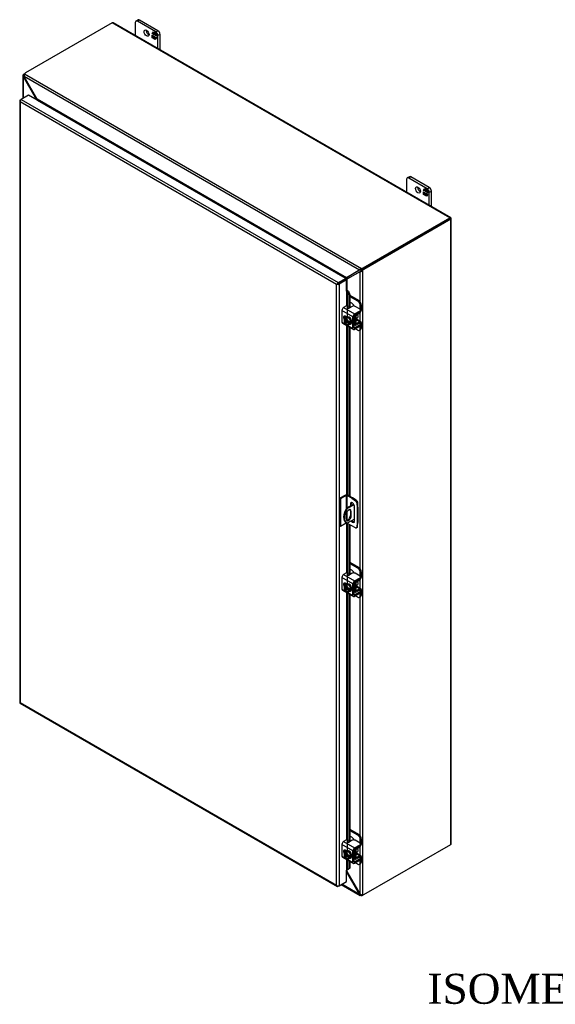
# Model space of a CAD drawing. Header units: inches. Extents: x 20 to 228, y 6 to 156.
# Tile 8 of 9: x 174 to 201, y 107 to 156. Entities that reach past the tile are written whole.
import ezdxf
from ezdxf.enums import TextEntityAlignment as Align

# ---------------------------------------------------------------- set-up
doc = ezdxf.new("R2010")
doc.units = ezdxf.units.IN
doc.header["$MEASUREMENT"] = 0
for name, color, linetype in [('COM40153-1', 7, 'CONTINUOUS'), ('COM40153-2', 7, 'CONTINUOUS'), ('COM42667', 7, 'CONTINUOUS'), ('COM42780', 7, 'CONTINUOUS'), ('COM48498', 7, 'CONTINUOUS'), ('COM71782-5', 7, 'CONTINUOUS'), ('DEFAULT', 7, 'CONTINUOUS'), ('FET07710', 7, 'CONTINUOUS'), ('SCC19011', 7, 'CONTINUOUS'), ('WAF25035', 7, 'CONTINUOUS')]:
    doc.layers.add(name, color=color, linetype=linetype)
doc.styles.add('SEACAD_TIMES_NEW_ROMAN', font='times.ttf')

msp = doc.modelspace()

# ---------------------------------------------------------------- linework, layer by layer
at = {"layer": 'COM40153-1', "color": 7}
for p, q in [((191.149, 132.281), (190.793, 132.075)), ((190.793, 132.075), (190.833, 132.052)), ((191.171, 132.247), (190.833, 132.052)), ((191.323, 132.42), (191.336, 132.413)), ((191.361, 132.133), (191.361, 132.377)), ((190.778, 131.771), (190.778, 131.534)), ((191.197, 131.527), (190.833, 131.317)), ((190.985, 131.938), (191.026, 131.914)), ((190.985, 131.938), (190.985, 131.7)), ((190.985, 131.7), (191.026, 131.677)), ((191.026, 131.677), (191.026, 131.914)), ((190.773, 131.35), (190.814, 131.327))]:
    msp.add_line(p, q, dxfattribs=at)
for centre, major_axis, start_param, end_param in [((191.073, 131.87), (0.3, 0.52), 1.508132, 3.141593), ((191.114, 131.847), (0.3, 0.52), 1.508132, 3.204257), ((190.902, 131.843), (-0.087, -0.151), 2.356194, 5.497787), ((190.861, 131.866), (-0.087, -0.151), 2.356194, 2.906426), ((191.202, 132.143), (-0.025, -0.0433), 4.139289, 6.283185), ((191.162, 132.166), (0.025, 0.0433), 4.093609, 5.210881), ((191.202, 132.143), (-0.025, -0.0433), 0, 0.63978), ((191.275, 132.377), (-0.0864, 0), 2.529725, 3.926991), ((190.902, 131.606), (0.087, 0.151), 2.356194, 5.497787), ((190.861, 131.629), (0.087, 0.151), 3.37676, 5.497787)]:
    msp.add_ellipse(centre, major_axis=major_axis, ratio=0.57735, start_param=start_param, end_param=end_param, dxfattribs=at)
at = {"layer": 'COM40153-2', "color": 7}
for p, q in [((190.735, 132.73), (190.456, 132.569)), ((190.456, 132.569), (190.456, 131.181)), ((190.497, 132.546), (190.456, 132.569)), ((190.775, 132.706), (190.497, 132.546)), ((190.497, 132.546), (190.497, 131.158)), ((190.775, 132.706), (190.775, 132.047)), ((190.816, 132.706), (190.816, 132.089)), ((191.051, 132.571), (190.816, 132.706)), ((191.092, 132.594), (190.857, 132.73)), ((191.051, 132.571), (191.092, 132.594)), ((191.051, 132.571), (191.24, 132.443)), ((191.281, 132.466), (191.092, 132.594)), ((191.24, 132.443), (191.281, 132.466)), ((190.985, 132.274), (191.026, 132.298)), ((190.985, 132.274), (190.985, 132.187)), ((191.026, 132.21), (191.026, 132.298)), ((191.197, 131.433), (191.197, 132.152)), ((191.345, 132.355), (191.304, 132.331)), ((191.304, 132.331), (191.321, 132.103)), ((191.321, 132.103), (191.362, 132.127)), ((191.321, 132.103), (191.321, 131.339)), ((191.362, 132.127), (191.345, 132.355)), ((191.362, 132.127), (191.362, 131.362)), ((190.816, 131.896), (190.816, 131.47)), ((190.497, 131.158), (190.456, 131.181)), ((190.775, 131.318), (190.497, 131.158)), ((190.775, 131.349), (190.775, 131.318)), ((190.816, 131.326), (190.816, 131.318)), ((191.051, 131.183), (190.816, 131.318)), ((191.24, 131.093), (191.051, 131.183)), ((191.284, 131.091), (191.325, 131.115)), ((191.321, 131.339), (191.304, 131.13)), ((191.304, 131.13), (191.345, 131.153)), ((191.321, 131.339), (191.362, 131.362)), ((191.345, 131.153), (191.362, 131.362))]:
    msp.add_line(p, q, dxfattribs=at)
for centre, major_axis, start_param, end_param in [((190.796, 132.695), (-0.0864, 0), 3.926991, 5.497787), ((190.796, 132.695), (-0.0288, 0), 3.926991, 5.497787), ((191.234, 132.365), (0.05, -0.0866), 0.872665, 2.268928), ((191.275, 132.388), (-0.05, 0.0866), 4.014257, 5.410521), ((191.091, 132.213), (0.075, -0.13), 0.785398, 3.926991), ((191.132, 132.236), (0.075, -0.13), 3.416574, 3.926991), ((191.132, 131.518), (-0.075, 0.13), 1.73559, 2.866611), ((190.796, 131.307), (0.0288, 0), 0.785398, 2.356194), ((191.091, 131.494), (-0.075, 0.13), 1.73559, 3.926991), ((191.234, 131.178), (-0.05, 0.0866), 2.443461, 3.839724), ((191.275, 131.201), (-0.05, 0.0866), 3.141593, 3.839724)]:
    msp.add_ellipse(centre, major_axis=major_axis, ratio=0.57735, start_param=start_param, end_param=end_param, dxfattribs=at)
at = {"layer": 'COM42667', "color": 7}
for p, q in [((191.114, 141.643), (190.565, 141.96)), ((190.565, 141.96), (190.565, 141.378)), ((190.791, 142.184), (190.646, 142.1)), ((190.646, 142.1), (191.195, 141.783)), ((191.08, 142.165), (190.933, 142.08)), ((191.195, 141.783), (191.468, 141.941)), ((191.195, 141.721), (191.468, 141.879)), ((191.468, 142.023), (191.221, 142.165)), ((191.468, 141.879), (191.468, 141.941)), ((191.497, 141.92), (191.497, 141.982)), ((190.565, 141.378), (190.769, 141.26)), ((190.589, 141.325), (191.138, 141.009)), ((190.796, 141.627), (190.721, 141.671)), ((191.114, 141.061), (191.114, 141.643)), ((191.168, 141.092), (191.168, 141.674)), ((191.455, 141.323), (191.468, 141.316)), ((190.809, 141.237), (191.114, 141.061)), ((191.195, 141.076), (191.168, 141.092)), ((191.468, 141.234), (191.195, 141.076)), ((191.468, 141.172), (191.195, 141.014)), ((191.468, 141.172), (191.468, 141.234)), ((191.497, 141.213), (191.497, 141.275)), ((191.114, 128.293), (190.565, 128.61)), ((190.565, 128.61), (190.565, 128.028)), ((190.791, 128.834), (190.646, 128.75)), ((190.646, 128.75), (191.195, 128.433)), ((191.08, 128.815), (190.933, 128.73)), ((191.195, 128.433), (191.468, 128.591)), ((191.195, 128.371), (191.468, 128.529)), ((191.468, 128.673), (191.221, 128.815)), ((191.468, 128.529), (191.468, 128.591)), ((191.497, 128.57), (191.497, 128.632)), ((190.565, 128.028), (190.769, 127.91)), ((190.796, 128.277), (190.721, 128.321)), ((191.114, 127.711), (191.114, 128.293)), ((191.168, 127.742), (191.168, 128.324)), ((190.589, 127.975), (191.138, 127.659)), ((190.809, 127.887), (191.114, 127.711)), ((191.195, 127.726), (191.168, 127.742)), ((191.468, 127.884), (191.195, 127.726)), ((191.468, 127.822), (191.195, 127.664)), ((191.455, 127.973), (191.468, 127.966)), ((191.468, 127.822), (191.468, 127.884)), ((191.497, 127.863), (191.497, 127.925)), ((191.114, 114.943), (190.565, 115.26)), ((190.565, 115.26), (190.565, 114.678)), ((190.791, 115.484), (190.646, 115.4)), ((190.646, 115.4), (191.195, 115.083)), ((191.08, 115.465), (190.933, 115.38)), ((191.195, 115.083), (191.468, 115.241)), ((191.468, 115.323), (191.221, 115.465)), ((191.468, 115.179), (191.468, 115.241)), ((191.497, 115.22), (191.497, 115.282)), ((190.796, 114.927), (190.721, 114.971)), ((191.114, 114.361), (191.114, 114.943)), ((191.168, 114.392), (191.168, 114.974)), ((191.195, 115.021), (191.468, 115.179)), ((190.565, 114.678), (190.769, 114.56)), ((190.589, 114.625), (191.138, 114.309)), ((190.809, 114.537), (191.114, 114.361)), ((191.195, 114.376), (191.168, 114.392)), ((191.468, 114.534), (191.195, 114.376)), ((191.468, 114.472), (191.195, 114.314)), ((191.455, 114.623), (191.468, 114.615)), ((191.468, 114.472), (191.468, 114.534)), ((191.497, 114.513), (191.497, 114.575))]:
    msp.add_line(p, q, dxfattribs=at)
for centre, major_axis, start_param, end_param in [((190.646, 142.007), (-0.0572, -0.0991), 3.926991, 5.497787), ((190.825, 142.164), (-0.048, 0), 3.141593, 5.497787), ((190.899, 142.1), (0.048, 0), 2.929457, 5.497787), ((191.151, 142.124), (0.1, 0), 0.785398, 2.356194), ((191.397, 141.982), (-0.1, 0), 2.356194, 3.926991), ((191.397, 141.92), (-0.1, 0), 2.356194, 3.141593), ((190.646, 141.424), (0.0572, 0.0991), 2.356194, 3.141593), ((190.721, 141.579), (0.0562, -0.0973), 2.356194, 4.826451), ((190.775, 141.61), (0.0562, -0.0973), 3.6401, 4.826451), ((191.195, 141.69), (0.0572, 0.0991), 0.785398, 2.356194), ((191.195, 141.69), (0.0192, 0.0333), 0.785398, 2.356194), ((191.397, 141.275), (-0.1, 0), 2.356194, 3.926991), ((191.195, 141.108), (0.0572, 0.0991), 2.356194, 3.926991), ((191.195, 141.108), (0.0192, 0.0333), 2.356194, 3.926991), ((191.397, 141.213), (-0.1, 0), 2.356194, 3.141593), ((190.646, 128.657), (-0.0572, -0.0991), 3.926991, 5.497787), ((190.825, 128.814), (-0.048, 0), 3.141593, 5.497787), ((190.899, 128.75), (0.048, 0), 2.929457, 5.497787), ((191.151, 128.774), (0.1, 0), 0.785398, 2.356194), ((191.397, 128.632), (-0.1, 0), 2.356194, 3.926991), ((191.397, 128.57), (-0.1, 0), 2.356194, 3.141593), ((190.646, 128.074), (0.0572, 0.0991), 2.356194, 3.141593), ((190.721, 128.229), (0.0562, -0.0973), 2.356194, 4.826451), ((190.775, 128.26), (0.0562, -0.0973), 3.6401, 4.826451), ((191.195, 128.34), (0.0572, 0.0991), 0.785398, 2.356194), ((191.195, 128.34), (0.0192, 0.0333), 0.785398, 2.356194), ((191.195, 127.758), (0.0572, 0.0991), 2.356194, 3.926991), ((191.195, 127.758), (0.0192, 0.0333), 2.356194, 3.926991), ((191.397, 127.925), (-0.1, 0), 2.356194, 3.926991), ((191.397, 127.863), (-0.1, 0), 2.356194, 3.141593), ((190.646, 115.307), (-0.0572, -0.0991), 3.926991, 5.497787), ((190.825, 115.464), (-0.048, 0), 3.141593, 5.497787), ((190.899, 115.4), (0.048, 0), 2.929457, 5.497787), ((191.151, 115.424), (0.1, 0), 0.785398, 2.356194), ((191.397, 115.282), (-0.1, 0), 2.356194, 3.926991), ((191.397, 115.22), (-0.1, 0), 2.356194, 3.141593), ((190.721, 114.879), (0.0562, -0.0973), 2.356194, 4.826451), ((190.775, 114.91), (0.0562, -0.0973), 3.6401, 4.826451), ((191.195, 114.99), (0.0572, 0.0991), 0.785398, 2.356194), ((191.195, 114.99), (0.0192, 0.0333), 0.785398, 2.356194), ((190.646, 114.724), (0.0572, 0.0991), 2.356194, 3.141593), ((191.195, 114.408), (0.0572, 0.0991), 2.356194, 3.926991), ((191.195, 114.408), (0.0192, 0.0333), 2.356194, 3.926991), ((191.397, 114.575), (-0.1, 0), 2.356194, 3.926991), ((191.397, 114.513), (-0.1, 0), 2.356194, 3.141593)]:
    msp.add_ellipse(centre, major_axis=major_axis, ratio=0.57735, start_param=start_param, end_param=end_param, dxfattribs=at)
at = {"layer": 'COM42780', "color": 7}
for p, q in [((190.963, 142.72), (191.395, 142.471)), ((190.963, 142.658), (191.341, 142.44)), ((191.058, 142.318), (190.963, 142.373)), ((191.341, 142.44), (191.395, 142.471)), ((191.293, 141.746), (191.457, 141.843)), ((191.536, 142.226), (191.483, 142.195)), ((191.483, 142.012), (191.483, 142.195)), ((191.536, 141.983), (191.536, 142.226)), ((191.168, 141.306), (191.213, 141.28)), ((191.171, 141.692), (191.213, 141.668)), ((191.213, 141.28), (191.213, 141.668)), ((191.267, 141.311), (191.267, 141.699)), ((191.267, 141.31), (191.293, 141.295)), ((191.271, 141.494), (191.457, 141.386)), ((191.513, 141.391), (191.285, 141.522)), ((191.456, 141.323), (191.292, 141.232)), ((191.457, 141.386), (191.293, 141.295)), ((191.456, 141.323), (191.483, 141.308)), ((191.483, 141.305), (191.483, 141.308)), ((191.536, 141.095), (191.536, 141.339)), ((191.168, 141.267), (191.237, 141.227)), ((191.241, 141.041), (191.341, 140.983)), ((191.441, 140.973), (191.495, 141.004)), ((191.483, 141.064), (191.483, 141.183)), ((191.483, 141.064), (191.536, 141.095)), ((190.963, 129.37), (191.395, 129.121)), ((190.963, 129.308), (191.341, 129.09)), ((191.058, 128.968), (190.963, 129.023)), ((191.341, 129.09), (191.395, 129.121)), ((191.536, 128.876), (191.483, 128.845)), ((191.483, 128.662), (191.483, 128.845)), ((191.536, 128.633), (191.536, 128.876)), ((191.171, 128.342), (191.213, 128.318)), ((191.213, 127.93), (191.213, 128.318)), ((191.267, 127.961), (191.267, 128.349)), ((191.271, 128.144), (191.457, 128.036)), ((191.513, 128.041), (191.285, 128.172)), ((191.293, 128.396), (191.457, 128.493)), ((191.457, 128.036), (191.293, 127.945)), ((191.168, 127.956), (191.213, 127.93)), ((191.168, 127.917), (191.237, 127.877)), ((191.241, 127.691), (191.341, 127.633)), ((191.267, 127.96), (191.293, 127.945)), ((191.456, 127.973), (191.292, 127.882)), ((191.441, 127.623), (191.495, 127.654)), ((191.456, 127.973), (191.483, 127.958)), ((191.483, 127.955), (191.483, 127.958)), ((191.483, 127.714), (191.483, 127.833)), ((191.483, 127.714), (191.536, 127.745)), ((191.536, 127.745), (191.536, 127.989)), ((190.963, 116.02), (191.395, 115.771)), ((190.963, 115.958), (191.341, 115.74)), ((191.341, 115.74), (191.395, 115.771)), ((191.058, 115.617), (190.963, 115.673)), ((191.536, 115.526), (191.483, 115.495)), ((191.483, 115.312), (191.483, 115.495)), ((191.536, 115.283), (191.536, 115.526)), ((191.171, 114.992), (191.213, 114.968)), ((191.213, 114.58), (191.213, 114.968)), ((191.267, 114.611), (191.267, 114.999)), ((191.271, 114.794), (191.457, 114.686)), ((191.513, 114.691), (191.285, 114.822)), ((191.293, 115.045), (191.457, 115.143)), ((191.168, 114.606), (191.213, 114.58)), ((191.168, 114.567), (191.237, 114.527)), ((191.241, 114.341), (191.341, 114.283)), ((191.267, 114.61), (191.293, 114.595)), ((191.456, 114.623), (191.292, 114.532)), ((191.457, 114.686), (191.293, 114.595)), ((191.441, 114.273), (191.495, 114.304)), ((191.456, 114.623), (191.483, 114.607)), ((191.483, 114.605), (191.483, 114.607)), ((191.483, 114.364), (191.483, 114.483)), ((191.483, 114.364), (191.536, 114.395)), ((191.536, 114.395), (191.536, 114.638))]:
    msp.add_line(p, q, dxfattribs=at)
for centre, major_axis, start_param, end_param in [((191.058, 142.154), (0.1, -0.173), 1.392108, 2.356194), ((191.341, 142.276), (0.1, -0.173), 0.785398, 2.356194), ((191.395, 142.307), (-0.1, 0.173), 3.926991, 5.497787), ((191.456, 141.936), (-0.0572, -0.0991), 0.802851, 2.356194), ((191.294, 141.714), (-0.0572, -0.0991), 4.744903, 5.497787), ((191.294, 141.714), (-0.0192, -0.0333), 3.944444, 5.497787), ((191.179, 141.617), (0.078, -0.135), 0.133398, 1.437398), ((191.294, 141.327), (0.0192, 0.0333), 2.356194, 3.909538), ((191.456, 141.292), (-0.0192, -0.0333), 2.356194, 3.909538), ((191.456, 141.292), (-0.0572, -0.0991), 2.356194, 3.909538), ((191.294, 141.327), (0.0572, 0.0991), 2.356194, 3.909538), ((191.341, 141.146), (-0.1, 0.173), 2.356194, 3.926991), ((191.395, 141.177), (-0.1, 0.173), 3.141593, 3.926991), ((191.341, 128.926), (0.1, -0.173), 0.785398, 2.356194), ((191.395, 128.957), (-0.1, 0.173), 3.926991, 5.497787), ((191.058, 128.804), (0.1, -0.173), 1.392108, 2.356194), ((191.456, 128.586), (-0.0572, -0.0991), 0.802851, 2.356194), ((191.294, 128.364), (-0.0572, -0.0991), 4.744903, 5.497787), ((191.294, 128.364), (-0.0192, -0.0333), 3.944444, 5.497787), ((191.179, 128.267), (0.078, -0.135), 0.133398, 1.437398), ((191.456, 127.942), (-0.0572, -0.0991), 2.356194, 3.909538), ((191.294, 127.976), (0.0572, 0.0991), 2.356194, 3.909538), ((191.294, 127.976), (0.0192, 0.0333), 2.356194, 3.909538), ((191.341, 127.796), (-0.1, 0.173), 2.356194, 3.926991), ((191.456, 127.942), (-0.0192, -0.0333), 2.356194, 3.909538), ((191.395, 127.827), (-0.1, 0.173), 3.141593, 3.926991), ((191.341, 115.576), (0.1, -0.173), 0.785398, 2.356194), ((191.395, 115.607), (-0.1, 0.173), 3.926991, 5.497787), ((191.058, 115.454), (0.1, -0.173), 1.392108, 2.356194), ((191.456, 115.236), (-0.0572, -0.0991), 0.802851, 2.356194), ((191.294, 115.014), (-0.0572, -0.0991), 4.744903, 5.497787), ((191.294, 115.014), (-0.0192, -0.0333), 3.944444, 5.497787), ((191.179, 114.917), (0.078, -0.135), 0.133398, 1.437398), ((191.456, 114.592), (-0.0572, -0.0991), 2.356194, 3.909538), ((191.294, 114.626), (0.0572, 0.0991), 2.356194, 3.909538), ((191.294, 114.626), (0.0192, 0.0333), 2.356194, 3.909538), ((191.341, 114.446), (-0.1, 0.173), 2.356194, 3.926991), ((191.456, 114.592), (-0.0192, -0.0333), 2.356194, 3.909538), ((191.395, 114.477), (-0.1, 0.173), 3.141593, 3.926991)]:
    msp.add_ellipse(centre, major_axis=major_axis, ratio=0.57735, start_param=start_param, end_param=end_param, dxfattribs=at)
at = {"layer": 'COM48498', "color": 7}
for p, q in [((179.073, 156.338), (174.736, 153.834)), ((195.962, 146.587), (179.073, 156.338)), ((196.005, 146.592), (179.116, 156.342)), ((174.604, 153.697), (174.604, 152.559)), ((174.662, 153.686), (174.606, 153.679)), ((174.67, 153.73), (174.629, 153.753)), ((174.668, 153.656), (174.629, 153.633)), ((175.284, 152.504), (174.629, 153.633)), ((174.629, 152.574), (174.629, 153.633)), ((175.318, 152.524), (174.668, 153.656)), ((191.438, 143.974), (174.668, 153.656)), ((174.686, 153.786), (191.542, 144.055)), ((175.284, 152.504), (175.318, 152.524)), ((175.284, 152.495), (175.284, 152.504)), ((190.788, 143.592), (175.318, 152.524)), ((175.339, 152.464), (175.338, 152.464)), ((190.726, 143.581), (175.339, 152.464)), ((175.34, 152.482), (175.345, 152.468)), ((191.625, 144.084), (195.962, 146.587)), ((191.625, 144.037), (195.962, 146.54)), ((195.962, 146.54), (191.625, 144.036)), ((196.003, 146.517), (191.666, 144.013)), ((196.02, 146.574), (195.962, 146.54)), ((196.02, 146.573), (195.962, 146.54)), ((195.962, 146.54), (196.003, 146.564)), ((195.962, 146.54), (195.962, 146.54)), ((195.962, 146.54), (195.962, 146.54)), ((196.003, 115.257), (196.003, 146.517)), ((196.028, 115.293), (196.028, 146.552)), ((191.438, 143.974), (190.788, 143.592)), ((190.822, 143.534), (191.477, 143.906)), ((191.465, 143.989), (190.829, 143.615)), ((190.862, 143.557), (191.504, 143.921)), ((191.462, 143.988), (191.438, 143.974)), ((191.501, 144.001), (191.466, 144.007)), ((191.502, 143.92), (191.477, 143.906)), ((191.477, 142.393), (191.477, 143.906)), ((191.479, 143.997), (191.501, 144.001)), ((191.532, 143.946), (191.518, 143.929)), ((191.532, 143.946), (191.52, 143.914)), ((191.542, 144.008), (191.542, 144.055)), ((191.559, 143.979), (191.599, 143.955)), ((191.599, 143.955), (191.599, 112.734)), ((191.625, 144.084), (191.625, 144.037)), ((191.666, 144.013), (191.625, 144.036)), ((190.725, 143.58), (190.726, 143.581)), ((190.732, 143.585), (190.735, 143.575)), ((190.769, 143.508), (190.76, 143.518)), ((190.788, 143.592), (190.829, 143.615)), ((190.822, 143.534), (190.862, 143.557)), ((190.822, 142.96), (190.822, 143.534)), ((191.477, 141.411), (191.477, 141.858)), ((191.477, 129.043), (191.477, 140.994)), ((191.477, 128.061), (191.477, 128.508)), ((191.477, 115.693), (191.477, 127.643)), ((191.666, 112.754), (196.003, 115.257)), ((191.477, 114.711), (191.477, 115.158)), ((191.477, 112.784), (191.477, 114.293)), ((190.793, 113.896), (190.822, 113.913)), ((191.438, 112.761), (190.793, 113.886)), ((190.822, 113.913), (190.822, 113.988)), ((191.477, 112.784), (190.822, 113.913)), ((190.531, 113.256), (191.481, 112.707)), ((191.438, 112.761), (190.556, 113.27)), ((191.477, 112.784), (191.438, 112.761)), ((191.501, 112.763), (191.466, 112.718)), ((191.542, 112.748), (191.542, 112.701))]:
    msp.add_line(p, q, dxfattribs=at)
for centre, radius, start, end in [((174.678, 153.697), 0.0746, 131.1998, 193.8127), ((174.71, 153.703), 0.107, 192.9737, 220.7862), ((174.774, 153.712), 0.114, 139.6628, 181.0415), ((174.817, 153.708), 0.158, 179.2416, 199.2958), ((175.169, 152.416), 0.184, 16.5502, 35.8512), ((191.576, 143.884), 0.165, 131.9165, 147.0143), ((191.507, 143.919), 0.0817, 102.1735, 123.0322), ((191.617, 143.854), 0.215, 110.4183, 134.5607), ((191.469, 144.07), 0.165, 272.9857, 288.0835), ((191.565, 143.738), 0.271, 94.8053, 103.6793), ((191.465, 143.993), 0.0817, 296.9677, 317.8265), ((191.464, 144.118), 0.212, 285.2655, 309.7555), ((191.336, 144.133), 0.271, 316.3207, 325.1947), ((190.728, 143.85), 0.266, 270.8004, 283.1072), ((190.676, 143.717), 0.183, 296.2187, 326.2497), ((190.874, 143.374), 0.183, 93.7503, 128.6863), ((191.016, 143.352), 0.266, 136.8928, 149.1996), ((190.654, 113.838), 0.184, 24.1488, 38.9687), ((191.539, 112.796), 0.107, 199.2138, 227.0263), ((191.597, 112.887), 0.158, 220.7042, 240.7584), ((191.579, 112.848), 0.116, 239.1566, 280.1391), ((191.518, 112.772), 0.0745, 226.1543, 288.8332)]:
    msp.add_arc(centre, radius, start, end, dxfattribs=at)
for centre, major_axis, ratio, start_param, end_param in [((179.073, 156.268), (-0.0432, -0.0748), 0.57735, 3.141593, 3.926991), ((174.696, 153.648), (0.1, 0.173), 0.57735, 0.932003, 1.276789), ((174.878, 153.753), (-0.2, 0), 0.57735, 5.497787, 5.989178), ((175.339, 152.488), (-0.0144, -0.0249), 0.57735, 0.785398, 1.068497), ((195.962, 146.517), (-0.0432, -0.0748), 0.57735, 2.696031, 3.926991), ((195.942, 146.528), (-0.0288, -0.0166), 0.000948, 2.356741, 3.927537), ((195.942, 146.528), (-0.0288, -0.0166), 0.000948, 2.355648, 3.926445), ((195.942, 146.528), (0.0863, 0.0499), 0.000948, -0.784852, -0.445015), ((195.942, 146.528), (0.0864, 0.0498), 0.000948, 0.445015, 0.784852), ((195.942, 146.552), (-0.0864, 0), 0.57735, 2.356194, 3.587154), ((191.484, 144.165), (0.2, 0), 0.57735, 5.006396, 5.497787), ((191.484, 144.118), (0.2, 0), 0.57735, 5.006396, 5.497787), ((191.625, 143.873), (0.1, 0.173), 0.57735, 0.785398, 1.276789), ((191.666, 143.85), (0.1, 0.173), 0.57735, 0.785398, 1.276789), ((190.726, 143.604), (-0.0144, -0.0249), 0.57735, 0.785398, 1.068497), ((190.801, 143.474), (-0.0864, 0), 0.57735, -1.068499, -1.003058), ((195.942, 115.293), (-0.0864, 0), 0.57735, 2.356194, 3.141593), ((191.666, 112.917), (-0.1, -0.173), 0.57735, 0.294007, 0.785398), ((191.484, 112.812), (0.2, 0), 0.57735, 5.006396, 5.351183)]:
    msp.add_ellipse(centre, major_axis=major_axis, ratio=ratio, start_param=start_param, end_param=end_param, dxfattribs=at)
at = {"layer": 'COM71782-5', "color": 7}
for p, q in [((174.888, 152.724), (174.515, 152.508)), ((190.752, 143.565), (174.888, 152.724)), ((174.449, 152.45), (174.449, 122.363)), ((174.458, 152.428), (174.458, 152.428)), ((174.474, 152.485), (174.515, 152.508)), ((190.298, 143.255), (174.474, 152.391)), ((174.474, 152.391), (174.474, 122.351)), ((174.515, 152.508), (190.379, 143.349)), ((190.339, 143.279), (190.298, 143.255)), ((190.322, 143.269), (190.379, 143.302)), ((190.322, 143.269), (190.379, 143.302)), ((190.379, 143.349), (190.752, 143.565)), ((190.379, 143.302), (190.752, 143.518)), ((190.752, 143.518), (190.379, 143.302)), ((190.793, 143.494), (190.42, 143.279)), ((190.42, 143.279), (190.42, 113.192)), ((190.752, 143.565), (190.752, 143.518)), ((190.793, 143.494), (190.752, 143.518)), ((190.793, 142.922), (190.793, 143.494)), ((190.298, 113.215), (190.298, 143.255)), ((190.793, 142.922), (190.793, 142.185)), ((190.816, 142.927), (190.821, 142.96)), ((190.837, 142.897), (190.884, 142.916)), ((190.837, 142.897), (190.916, 142.719)), ((190.837, 141.647), (190.837, 142.897)), ((190.884, 142.916), (190.963, 142.738)), ((190.963, 142.738), (190.916, 142.719)), ((190.916, 142.719), (190.916, 142.074)), ((190.963, 142.738), (190.963, 142.098)), ((190.793, 141.629), (190.793, 141.625)), ((190.793, 141.208), (190.793, 132.744)), ((190.837, 132.739), (190.837, 141.182)), ((190.916, 141.137), (190.916, 132.696)), ((190.963, 141.11), (190.963, 132.669)), ((190.793, 131.323), (190.793, 128.835)), ((190.837, 128.297), (190.837, 131.306)), ((190.916, 131.261), (190.916, 128.724)), ((190.963, 131.233), (190.963, 128.748)), ((190.793, 128.279), (190.793, 128.275)), ((190.793, 127.858), (190.793, 115.485)), ((190.837, 114.947), (190.837, 127.832)), ((190.916, 127.787), (190.916, 115.374)), ((190.963, 127.759), (190.963, 115.398)), ((174.472, 122.323), (190.336, 113.164)), ((174.474, 122.351), (190.298, 113.215)), ((190.793, 114.929), (190.793, 114.925)), ((190.793, 114.508), (190.793, 113.979)), ((190.837, 114), (190.837, 114.482)), ((190.916, 114.437), (190.916, 114.047)), ((190.963, 114.409), (190.963, 114.066)), ((190.793, 113.407), (190.793, 113.979)), ((190.916, 114.047), (190.837, 114)), ((190.837, 114), (190.884, 114.019)), ((190.963, 114.066), (190.884, 114.019)), ((190.963, 114.066), (190.916, 114.047)), ((190.42, 113.192), (190.793, 113.407)), ((190.322, 113.182), (190.322, 113.182)), ((190.42, 113.192), (190.379, 113.168))]:
    msp.add_line(p, q, dxfattribs=at)
for centre, radius, start, end in [((190.753, 142.861), 0.0911, 23.2734, 46.5882), ((190.778, 142.832), 0.135, 38.3968, 71.6578), ((191.034, 113.719), 0.343, 125.2045, 129.639), ((190.872, 113.939), 0.0704, 117.4412, 127.5015)]:
    msp.add_arc(centre, radius, start, end, dxfattribs=at)
for centre, major_axis, ratio, start_param, end_param in [((174.536, 152.45), (0.0864, 0), 0.57735, 2.356194, 3.587154), ((174.515, 152.438), (0.0432, 0.0748), 0.57735, 0.785398, 2.016358), ((174.536, 152.426), (-0.061, 0.106), 0.577982, 1.231508, 1.571345), ((174.536, 152.426), (-0.061, 0.106), 0.577982, 1.230411, 1.570248), ((190.359, 143.291), (-0.0863, -0.0499), 0.000948, -1.124689, -0.784852), ((190.359, 143.291), (-0.0864, -0.0498), 0.000948, 0.784852, 1.124689), ((190.379, 143.279), (0.0432, 0.0748), 0.57735, 0.785398, 2.016358), ((190.359, 143.314), (0.0864, 0), 0.57735, 4.266828, 5.497787), ((190.359, 143.291), (0.0288, 0.0166), 0.000948, 0.785944, 2.356741), ((190.359, 143.291), (0.0288, 0.0166), 0.000948, 3.926445, 5.497241), ((190.813, 142.911), (0.0864, 0), 0.57735, 1.48353, 1.808737), ((190.813, 142.911), (0.0288, 0), 0.57735, 1.48353, 2.356194), ((174.536, 122.363), (0.0864, 0), 0.57735, 3.141593, 3.587154), ((174.536, 122.386), (-0.0864, -0.0498), 0.000948, 0.445015, 0.784852), ((174.536, 122.386), (-0.0863, -0.0499), 0.000948, -0.784852, -0.445015), ((174.515, 122.398), (0.0432, 0.0748), 0.57735, 2.696031, 3.141593), ((190.813, 113.967), (-0.0288, 0), 0.57735, 4.625123, 5.497787), ((190.359, 113.251), (0.061, -0.106), 0.577982, 4.712938, 5.052774), ((190.359, 113.251), (0.061, -0.106), 0.577982, 4.71184, 5.051677), ((190.359, 113.227), (0.0864, 0), 0.57735, 4.266828, 5.497787), ((190.379, 113.239), (0.0432, 0.0748), 0.57735, 2.696031, 3.926991)]:
    msp.add_ellipse(centre, major_axis=major_axis, ratio=ratio, start_param=start_param, end_param=end_param, dxfattribs=at)
at = {"layer": 'FET07710', "color": 7}
for p, q in [((180.225, 156.356), (180.225, 155.702)), ((180.361, 156.486), (180.256, 156.425)), ((180.436, 156.478), (180.331, 156.417)), ((181.25, 155.887), (180.331, 156.417)), ((181.356, 155.948), (180.436, 156.478)), ((181.067, 155.793), (181.137, 155.891)), ((181.079, 155.799), (181.067, 155.793)), ((181.104, 155.772), (181.067, 155.793)), ((181.067, 155.59), (181.067, 155.729)), ((181.067, 155.729), (181.104, 155.708)), ((181.079, 155.597), (181.067, 155.59)), ((181.129, 155.555), (181.067, 155.59)), ((181.079, 155.799), (181.104, 155.835)), ((181.104, 155.785), (181.079, 155.799)), ((181.079, 155.597), (181.079, 155.723)), ((181.135, 155.564), (181.079, 155.597)), ((181.115, 155.847), (181.104, 155.841)), ((181.159, 155.809), (181.104, 155.841)), ((181.104, 155.841), (181.104, 155.772)), ((181.104, 155.708), (181.104, 155.639)), ((181.104, 155.639), (181.159, 155.607)), ((181.111, 155.845), (181.141, 155.889)), ((181.171, 155.815), (181.115, 155.847)), ((181.154, 155.591), (181.129, 155.555)), ((181.137, 155.891), (181.198, 155.856)), ((181.166, 155.598), (181.154, 155.591)), ((181.154, 155.54), (181.154, 155.591)), ((181.171, 155.815), (181.159, 155.809)), ((181.159, 155.74), (181.159, 155.809)), ((181.171, 155.746), (181.159, 155.74)), ((181.193, 155.72), (181.159, 155.74)), ((181.159, 155.607), (181.159, 155.676)), ((181.159, 155.676), (181.193, 155.656)), ((181.171, 155.613), (181.159, 155.607)), ((181.166, 155.547), (181.166, 155.598)), ((181.171, 155.746), (181.171, 155.815)), ((181.193, 155.733), (181.171, 155.746)), ((181.171, 155.613), (181.171, 155.669)), ((181.205, 155.796), (181.193, 155.789)), ((181.249, 155.757), (181.193, 155.789)), ((181.193, 155.789), (181.193, 155.72)), ((181.193, 155.656), (181.193, 155.587)), ((181.193, 155.587), (181.249, 155.555)), ((181.198, 155.856), (181.198, 155.805)), ((181.198, 155.805), (181.224, 155.841)), ((181.21, 155.812), (181.198, 155.805)), ((181.26, 155.764), (181.205, 155.796)), ((181.21, 155.812), (181.228, 155.838)), ((181.285, 155.603), (181.216, 155.505)), ((181.224, 155.841), (181.285, 155.806)), ((181.26, 155.764), (181.249, 155.757)), ((181.249, 155.688), (181.249, 155.757)), ((181.26, 155.694), (181.249, 155.688)), ((181.285, 155.667), (181.249, 155.688)), ((181.249, 155.555), (181.249, 155.624)), ((181.249, 155.624), (181.285, 155.603)), ((181.25, 155.887), (181.356, 155.948)), ((181.26, 155.694), (181.26, 155.764)), ((181.285, 155.68), (181.26, 155.694)), ((181.26, 155.567), (181.26, 155.618)), ((181.285, 155.806), (181.285, 155.667)), ((181.462, 155.764), (181.356, 155.703)), ((181.356, 155.049), (181.356, 155.703)), ((181.462, 154.988), (181.462, 155.764)), ((181.166, 155.547), (181.154, 155.54)), ((181.216, 155.505), (181.154, 155.54)), ((181.222, 155.514), (181.166, 155.547)), ((181.253, 155.558), (181.249, 155.555)), ((193.801, 148.518), (193.801, 147.864)), ((193.938, 148.648), (193.832, 148.586)), ((194.013, 148.64), (193.907, 148.579)), ((194.826, 148.048), (193.907, 148.579)), ((194.932, 148.109), (194.013, 148.64)), ((194.644, 147.954), (194.713, 148.053)), ((194.655, 147.961), (194.644, 147.954)), ((194.68, 147.933), (194.644, 147.954)), ((194.644, 147.752), (194.644, 147.891)), ((194.644, 147.891), (194.68, 147.87)), ((194.655, 147.759), (194.644, 147.752)), ((194.705, 147.717), (194.644, 147.752)), ((194.655, 147.961), (194.68, 147.997)), ((194.68, 147.946), (194.655, 147.961)), ((194.655, 147.759), (194.655, 147.884)), ((194.712, 147.726), (194.655, 147.759)), ((194.692, 148.009), (194.68, 148.002)), ((194.736, 147.97), (194.68, 148.002)), ((194.68, 148.002), (194.68, 147.933)), ((194.68, 147.87), (194.68, 147.8)), ((194.68, 147.8), (194.736, 147.768)), ((194.687, 148.006), (194.718, 148.05)), ((194.747, 147.977), (194.692, 148.009)), ((194.731, 147.753), (194.705, 147.717)), ((194.713, 148.053), (194.775, 148.017)), ((194.742, 147.759), (194.731, 147.753)), ((194.731, 147.702), (194.731, 147.753)), ((194.742, 147.708), (194.731, 147.702)), ((194.792, 147.666), (194.731, 147.702)), ((194.747, 147.977), (194.736, 147.97)), ((194.736, 147.901), (194.736, 147.97)), ((194.747, 147.908), (194.736, 147.901)), ((194.77, 147.882), (194.736, 147.901)), ((194.736, 147.768), (194.736, 147.838)), ((194.736, 147.838), (194.77, 147.818)), ((194.747, 147.775), (194.736, 147.768)), ((194.742, 147.708), (194.742, 147.759)), ((194.799, 147.676), (194.742, 147.708)), ((194.747, 147.908), (194.747, 147.977)), ((194.77, 147.895), (194.747, 147.908)), ((194.747, 147.775), (194.747, 147.831)), ((194.781, 147.957), (194.77, 147.951)), ((194.825, 147.919), (194.77, 147.951)), ((194.77, 147.951), (194.77, 147.882)), ((194.77, 147.818), (194.77, 147.749)), ((194.77, 147.749), (194.825, 147.717)), ((194.775, 148.017), (194.775, 147.967)), ((194.775, 147.967), (194.8, 148.003)), ((194.786, 147.973), (194.775, 147.967)), ((194.837, 147.925), (194.781, 147.957)), ((194.786, 147.973), (194.805, 148)), ((194.862, 147.765), (194.792, 147.666)), ((194.8, 148.003), (194.862, 147.967)), ((194.837, 147.925), (194.825, 147.919)), ((194.825, 147.85), (194.825, 147.919)), ((194.837, 147.856), (194.825, 147.85)), ((194.862, 147.829), (194.825, 147.85)), ((194.825, 147.717), (194.825, 147.786)), ((194.825, 147.786), (194.862, 147.765)), ((194.83, 147.719), (194.825, 147.717)), ((194.826, 148.048), (194.932, 148.109)), ((194.837, 147.856), (194.837, 147.925)), ((194.862, 147.842), (194.837, 147.856)), ((194.837, 147.729), (194.837, 147.779)), ((194.862, 147.967), (194.862, 147.829)), ((195.038, 147.926), (194.932, 147.865)), ((194.932, 147.211), (194.932, 147.865)), ((195.038, 147.15), (195.038, 147.926))]:
    msp.add_line(p, q, dxfattribs=at)
for centre, major_axis, start_param, end_param in [((180.331, 156.295), (0.075, -0.13), 2.356194, 3.926991), ((180.436, 156.356), (0.075, -0.13), 2.356194, 3.141593), ((180.896, 155.887), (-0.088, 0.152), 0.649107, 2.492486), ((181.25, 155.764), (0.075, -0.13), 0.785398, 2.356194), ((181.356, 155.825), (-0.075, 0.13), 3.926991, 5.497787), ((193.907, 148.457), (0.075, -0.13), 2.356194, 3.926991), ((194.013, 148.518), (0.075, -0.13), 2.356194, 3.141593), ((194.473, 148.048), (-0.088, 0.152), 0.649107, 2.492486), ((194.826, 147.926), (0.075, -0.13), 0.785398, 2.356194), ((194.932, 147.987), (-0.075, 0.13), 3.926991, 5.497787)]:
    msp.add_ellipse(centre, major_axis=major_axis, ratio=0.57735, start_param=start_param, end_param=end_param, dxfattribs=at)
for centre, major_axis in [((180.79, 155.825), (-0.087, 0.152)), ((194.367, 147.987), (-0.088, 0.152))]:
    msp.add_ellipse(centre, major_axis=major_axis, ratio=0.57735, dxfattribs=at)
at = {"layer": 'SCC19011', "color": 7}
for p, q in [((190.667, 141.534), (190.77, 141.593)), ((190.789, 141.55), (190.667, 141.534)), ((190.667, 141.534), (190.667, 141.485)), ((190.679, 141.478), (190.667, 141.485)), ((190.721, 141.471), (190.667, 141.44)), ((190.667, 141.44), (190.667, 141.391)), ((190.667, 141.44), (190.679, 141.434)), ((190.667, 141.391), (190.789, 141.235)), ((190.707, 141.488), (190.69, 141.478)), ((190.69, 141.434), (190.707, 141.443)), ((190.893, 141.381), (190.707, 141.488)), ((190.707, 141.443), (190.916, 141.323)), ((190.721, 141.48), (190.721, 141.471)), ((190.721, 141.471), (190.895, 141.371)), ((190.891, 141.609), (190.77, 141.593)), ((190.789, 141.55), (190.891, 141.609)), ((190.911, 141.393), (190.789, 141.55)), ((191.013, 141.452), (190.891, 141.609)), ((190.911, 141.344), (190.899, 141.351)), ((190.916, 141.323), (190.899, 141.313)), ((190.899, 141.307), (190.911, 141.3)), ((190.911, 141.393), (191.013, 141.452)), ((190.911, 141.344), (190.911, 141.393)), ((190.964, 141.375), (190.911, 141.344)), ((190.964, 141.331), (190.911, 141.3)), ((190.911, 141.251), (191.013, 141.31)), ((190.911, 141.251), (190.911, 141.3)), ((190.926, 141.353), (190.964, 141.331)), ((190.964, 141.331), (190.964, 141.375)), ((191.013, 141.31), (191.013, 141.452)), ((191.289, 141.568), (191.354, 141.606)), ((190.789, 141.235), (190.911, 141.251)), ((190.667, 128.184), (190.77, 128.243)), ((190.789, 128.2), (190.667, 128.184)), ((190.667, 128.184), (190.667, 128.135)), ((190.679, 128.128), (190.667, 128.135)), ((190.721, 128.121), (190.667, 128.09)), ((190.667, 128.09), (190.667, 128.041)), ((190.667, 128.09), (190.679, 128.084)), ((190.667, 128.041), (190.789, 127.885)), ((190.707, 128.138), (190.69, 128.128)), ((190.69, 128.084), (190.707, 128.093)), ((190.893, 128.031), (190.707, 128.138)), ((190.707, 128.093), (190.916, 127.973)), ((190.721, 128.13), (190.721, 128.121)), ((190.721, 128.121), (190.895, 128.021)), ((190.891, 128.259), (190.77, 128.243)), ((190.789, 128.2), (190.891, 128.259)), ((190.911, 128.043), (190.789, 128.2)), ((191.013, 128.102), (190.891, 128.259)), ((190.911, 128.043), (191.013, 128.102)), ((190.911, 127.994), (190.911, 128.043)), ((190.964, 128.025), (190.911, 127.994)), ((190.926, 128.003), (190.964, 127.981)), ((190.964, 127.981), (190.964, 128.025)), ((191.013, 127.96), (191.013, 128.102)), ((191.289, 128.218), (191.354, 128.256)), ((190.789, 127.885), (190.911, 127.901)), ((190.911, 127.994), (190.899, 128.001)), ((190.916, 127.973), (190.899, 127.963)), ((190.899, 127.957), (190.911, 127.95)), ((190.964, 127.981), (190.911, 127.95)), ((190.911, 127.901), (191.013, 127.96)), ((190.911, 127.901), (190.911, 127.95)), ((190.667, 114.834), (190.77, 114.893)), ((190.789, 114.85), (190.667, 114.834)), ((190.667, 114.834), (190.667, 114.785)), ((190.679, 114.778), (190.667, 114.785)), ((190.721, 114.771), (190.667, 114.74)), ((190.667, 114.74), (190.667, 114.691)), ((190.667, 114.74), (190.679, 114.734)), ((190.707, 114.788), (190.69, 114.778)), ((190.69, 114.733), (190.707, 114.743)), ((190.893, 114.681), (190.707, 114.788)), ((190.707, 114.743), (190.916, 114.623)), ((190.721, 114.78), (190.721, 114.771)), ((190.721, 114.771), (190.895, 114.671)), ((190.891, 114.909), (190.77, 114.893)), ((190.789, 114.85), (190.891, 114.909)), ((190.911, 114.693), (190.789, 114.85)), ((191.013, 114.752), (190.891, 114.909)), ((190.911, 114.693), (191.013, 114.752)), ((191.013, 114.61), (191.013, 114.752)), ((191.289, 114.868), (191.354, 114.906)), ((190.667, 114.691), (190.789, 114.535)), ((190.789, 114.535), (190.911, 114.551)), ((190.911, 114.644), (190.899, 114.651)), ((190.916, 114.623), (190.899, 114.613)), ((190.899, 114.606), (190.911, 114.6)), ((190.911, 114.644), (190.911, 114.693)), ((190.964, 114.675), (190.911, 114.644)), ((190.964, 114.631), (190.911, 114.6)), ((190.911, 114.551), (191.013, 114.61)), ((190.911, 114.551), (190.911, 114.6)), ((190.926, 114.653), (190.964, 114.631)), ((190.964, 114.631), (190.964, 114.675))]:
    msp.add_line(p, q, dxfattribs=at)
for centre, start, end in [((190.685, 141.489), 242.8525, 296.623), ((190.685, 141.445), 242.8527, 296.6228), ((190.685, 128.139), 242.8525, 296.623), ((190.685, 128.095), 242.8527, 296.6228), ((190.685, 114.789), 242.8525, 296.623), ((190.685, 114.745), 242.8527, 296.6228)]:
    msp.add_arc(centre, 0.0126, start, end, dxfattribs=at)
for centre, major_axis, start_param, end_param in [((190.789, 141.392), (0.079, -0.137), 0.958412, 3.753977), ((190.789, 141.392), (-0.079, 0.137), 0.958412, 3.753977), ((190.795, 141.396), (0.075, -0.13), 3.141593, 3.744649), ((190.795, 141.396), (-0.075, 0.13), 0.96774, 3.141593), ((190.812, 141.405), (0.075, -0.13), 3.254972, 3.744649), ((190.812, 141.405), (-0.075, 0.13), 0.96774, 3.028213), ((191.305, 141.69), (0.0488, -0.0845), 0, 2.159159), ((190.789, 128.042), (0.079, -0.137), 0.958412, 3.753977), ((190.789, 128.042), (-0.079, 0.137), 0.958412, 3.753977), ((190.795, 128.046), (0.075, -0.13), 3.141593, 3.744649), ((190.795, 128.046), (-0.075, 0.13), 0.96774, 3.141593), ((190.812, 128.055), (0.075, -0.13), 3.254972, 3.744649), ((190.812, 128.055), (-0.075, 0.13), 0.96774, 3.028213), ((191.305, 128.34), (0.0488, -0.0845), 0, 2.159159), ((190.789, 114.692), (0.079, -0.137), 0.958412, 3.753977), ((190.789, 114.692), (-0.079, 0.137), 0.958412, 3.753977), ((190.795, 114.695), (0.075, -0.13), 3.141593, 3.744649), ((190.795, 114.695), (-0.075, 0.13), 0.96774, 3.141593), ((190.812, 114.705), (0.075, -0.13), 3.254972, 3.744649), ((190.812, 114.705), (-0.075, 0.13), 0.96774, 3.028213), ((191.305, 114.99), (0.0488, -0.0845), 0, 2.159159)]:
    msp.add_ellipse(centre, major_axis=major_axis, ratio=0.57735, start_param=start_param, end_param=end_param, dxfattribs=at)
for points in [[(190.899, 141.313), (190.897, 141.312), (190.897, 141.311), (190.897, 141.309), (190.897, 141.307), (190.899, 141.307)], [(190.899, 127.963), (190.897, 127.962), (190.897, 127.961), (190.897, 127.959), (190.897, 127.957), (190.899, 127.957)], [(190.899, 114.613), (190.897, 114.612), (190.897, 114.611), (190.897, 114.609), (190.897, 114.607), (190.899, 114.606)]]:
    msp.add_open_spline(points, degree=3, knots=[0, 0, 0, 0, 0.5, 0.5, 1, 1, 1, 1], dxfattribs=at)
at = {"layer": 'WAF25035', "color": 7}
for p, q in [((190.817, 141.639), (190.791, 141.625)), ((190.991, 141.278), (191.017, 141.293)), ((190.817, 128.289), (190.791, 128.275)), ((190.991, 127.928), (191.017, 127.943)), ((190.817, 114.939), (190.791, 114.925)), ((190.991, 114.578), (191.017, 114.593))]:
    msp.add_line(p, q, dxfattribs=at)
for centre, start_param, end_param in [((190.891, 141.451), 0, 0.412589), ((190.891, 141.451), 2.729004, 6.283185), ((190.917, 141.466), 3.141593, 6.283185), ((190.891, 128.101), 0, 0.412589), ((190.891, 128.101), 2.729004, 6.283185), ((190.917, 128.116), 3.141593, 6.283185), ((190.891, 114.751), 0, 0.412589), ((190.891, 114.751), 2.729004, 6.283185), ((190.917, 114.766), 3.141593, 6.283185)]:
    msp.add_ellipse(centre, major_axis=(-0.1, 0.173), ratio=0.57735, start_param=start_param, end_param=end_param, dxfattribs=at)

# ---------------------------------------------------------------- texts
at = {"layer": 'DEFAULT', "color": 7, "style": 'SEACAD_TIMES_NEW_ROMAN'}
msp.add_text('ISOMETRIC VIEWS', height=1.5, dxfattribs=at).set_placement((194.841, 108.792), align=Align.TOP_LEFT)

doc.saveas('drawing.dxf')
